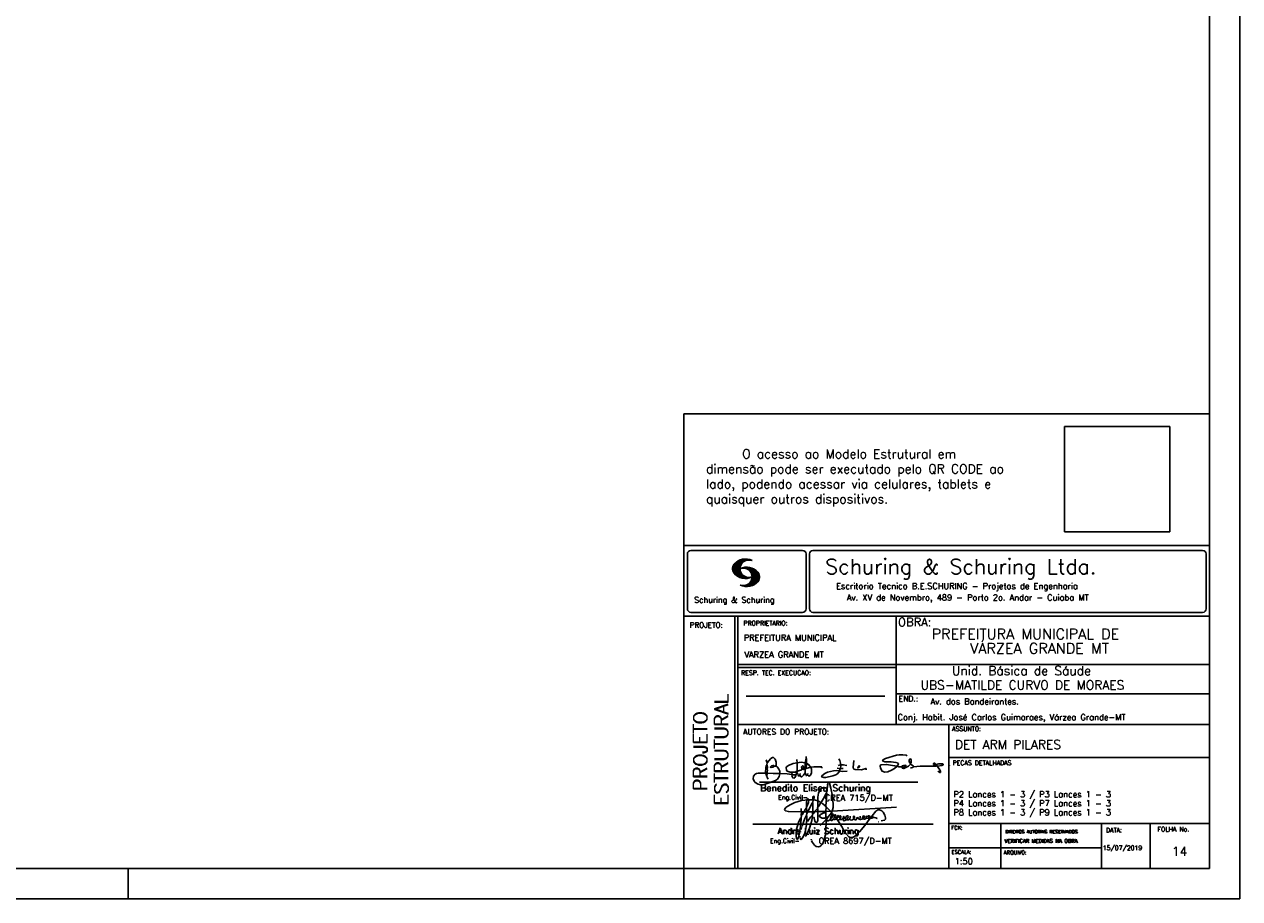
# Model space of a CAD drawing. Extents: x 0 to 84.1, y 0 to 59.4.
# Tile 5 of 7: x 43.6 to 84.1, y 0 to 29.1. Entities that reach past the tile are written whole.
import ezdxf

# ---------------------------------------------------------------- set-up
doc = ezdxf.new("R2010")
doc.units = 0
doc.header["$MEASUREMENT"] = 0
doc.layers.get('0').update_dxf_attribs({"linetype": 'CONTINUOUS'})
doc.layers.add('1', color=1, linetype='CONTINUOUS')
doc.layers.add('2', color=2, linetype='CONTINUOUS')
doc.styles.get("Standard").update_dxf_attribs({"font": 'ROMANS.SHX'})
picture_1 = doc.add_image_def('image1.png', size_in_pixel=(300, 300))

# ---------------------------------------------------------------- blocks, each defined once
blk = doc.blocks.new('assinaturabenedito')
at = {"color": 162}
for points in [[(80.21, 160.29), (79.88, 160.45), (79.72, 161.68), (80.29, 161.77), (80.46, 162.01), (80.54, 163.49), (80.37, 163.74), (80.54, 164.8), (80.46, 166.12), (80.29, 166.36), (80.37, 167.51), (82.43, 169.81), (83.41, 170.39), (83.9, 170.39), (84.81, 169.48), (85.38, 167.84), (85.46, 166.36), (85.13, 165.71), (86.12, 164.97), (86.94, 163.98), (87.35, 162.83), (87.43, 161.68), (87.19, 161.52), (83.66, 161.52), (80.46, 161.77)], [(80.46, 167.68), (80.21, 167.84), (79.88, 169.07)], [(96.95, 167.51), (96.79, 169.24)], [(101.55, 163.82), (102.04, 164.31), (102.28, 166.78), (102.28, 167.1), (101.55, 167.19), (101.46, 167.51), (101.96, 170.06), (102.28, 169.81), (102.28, 167.27)], [(101.96, 170.06), (102.04, 170.96)], [(120.99, 164.31), (121.24, 166.12), (121.16, 167.19), (120.66, 168.66), (120.09, 169.57)], [(135.35, 163.57), (135.27, 164.23), (135.11, 164.31), (132.64, 163.57), (129.12, 163.74), (128.62, 163.9), (128.3, 164.15), (128.05, 164.89), (128.46, 168.66)], [(155.13, 165.22), (153.4, 165.22), (152.58, 165.54), (153.16, 166.78), (152.67, 167.35), (151.85, 167.68), (149.14, 168.01), (145.61, 168.01), (144.71, 168.34), (144.46, 168.91), (146.1, 169.9), (152.17, 171.62), (153.65, 171.87), (155.7, 171.87), (157.43, 171.62), (158.08, 171.29)], [(159.89, 166.69), (159.89, 167.1), (160.22, 167.51), (160.22, 168.91), (160.05, 169.48), (159.56, 169.65), (159.23, 168.99), (159.23, 168.42), (159.56, 167.27), (159.8, 167.19)], [(79.55, 161.85), (79.72, 164.8), (79.88, 165.87), (80.21, 166.28)], [(84.48, 165.54), (84.15, 165.87), (83.57, 165.87), (82.84, 165.71), (82.1, 165.05), (82.59, 164.8), (83.57, 164.97), (84.48, 165.54)], [(84.48, 165.54), (85.05, 165.63)], [(94.32, 162.18), (93.09, 162.18), (91.53, 162.83), (91.12, 163.41), (90.96, 164.8), (91.29, 165.38), (92.52, 166.2), (94.82, 167.1), (97.03, 167.43), (97.11, 162.92)], [(94.08, 161.03), (94.32, 162.18), (95.88, 162.34), (96.21, 162.59), (96.95, 162.67)], [(96.87, 161.77), (96.54, 161.77), (95.88, 162.26)], [(98.59, 160.54), (98.1, 159.96), (97.61, 160.37), (97.36, 161.44), (96.87, 161.6), (97.03, 162.75), (99.08, 163.33), (99.9, 163.9), (100.48, 163.74), (101.3, 164.07), (101.55, 163.9), (101.38, 162.01)], [(101.46, 167.43), (99.17, 167.76), (97.11, 167.51)], [(98.59, 160.54), (99.17, 159.71), (99.58, 159.63), (100.56, 160.62), (101.38, 161.93), (102.12, 160.29), (102.69, 160.78), (103.6, 160.12), (104.42, 160.54), (104.99, 161.85), (104.99, 163.9), (104.66, 164.97), (106.3, 165.3), (110.57, 165.22), (110.74, 164.97), (110.49, 164.56)], [(99.9, 163.9), (100.48, 164.8), (100.4, 165.63), (99.9, 165.79), (99.49, 165.22), (99.58, 164.23), (99.82, 164.15)], [(101.3, 164.07), (101.55, 167.1)], [(102.04, 164.31), (104.58, 164.97)], [(104.34, 164.97), (103.51, 166.36), (102.69, 166.94), (102.37, 166.94)], [(110.74, 160.29), (110.57, 159.96), (110.74, 159.63), (111.88, 159.39), (112.87, 159.39), (116.89, 160.21), (118.53, 160.86), (119.68, 161.6), (120.5, 162.83)], [(110.74, 160.29), (112.29, 161.44), (113.94, 162.18), (117.22, 163.08), (118.86, 163.16), (122.22, 162.59), (124.85, 162.83)], [(120.83, 164.15), (119.19, 164.39)], [(121.16, 166.36), (119.76, 166.04)], [(120.83, 164.15), (120.58, 163)], [(120.83, 164.15), (121.07, 164.31), (122.47, 164.23)], [(121.24, 166.2), (121.48, 166.36), (122.55, 166.36), (124.6, 165.87)], [(130.84, 164.8), (130.76, 165.22), (131.25, 165.79), (131.58, 165.71), (131.66, 165.3), (131.41, 164.97), (130.84, 164.8)], [(130.84, 164.8), (130.76, 164.48), (130.92, 164.23)], [(152.26, 165.38), (152.17, 165.54), (151.11, 165.79), (146.68, 166.53), (143.56, 166.36), (143.23, 166.2), (143.15, 165.79), (143.31, 164.56), (144.13, 162.83), (145.61, 162.26), (147.25, 162.51), (149.38, 163.33), (151.02, 164.23), (152.26, 165.38)], [(152.26, 165.38), (152.5, 165.54)], [(155.21, 165.05), (155.13, 165.3), (155.37, 165.71), (156.03, 166.04), (157.26, 166.2), (157.43, 165.87), (157.18, 165.54), (156.6, 165.3), (155.21, 165.05)], [(155.21, 165.05), (155.29, 164.48), (156.19, 164.23), (158.82, 165.63), (159.89, 166.69), (161.36, 165.79), (161.61, 165.3), (161.61, 165.13), (161.12, 164.89), (160.3, 164.64), (159.97, 164.72)], [(161.61, 165.13), (165.22, 165.63), (174, 165.63), (174.41, 165.71), (174.49, 166.28)], [(176.63, 162.1), (176.63, 162.75), (175.81, 164.15), (174.99, 164.97), (174.82, 165.63), (177.36, 166.04), (178.02, 166.28), (178.02, 166.53), (177.78, 166.86), (177.36, 166.94), (175.56, 166.94), (174.66, 166.61), (174.49, 166.36), (173.02, 166.2), (172.61, 166.69), (172.93, 167.19), (173.34, 167.19), (173.75, 166.86), (173.84, 166.45)], [(173.59, 165.63), (173.59, 166.12)], [(174.82, 165.63), (174.58, 165.71)], [(176.63, 162.1), (176.13, 162.1), (175.07, 162.75)], [(176.63, 162.1), (176.63, 162.1)], [(181.55, 165.95), (181.47, 166.12)], [(87.43, 161.36), (87.1, 159.8), (86.04, 158.4), (84.97, 157.66), (81.44, 156.27), (78.16, 155.28), (76.68, 155.28), (75.37, 155.53), (73.73, 156.51), (73.15, 157.25), (72.66, 158.56), (72.74, 159.96), (73.65, 161.11), (74.38, 161.52), (75.53, 161.77), (79.64, 161.77)], [(80.21, 160.29), (80.46, 161.6)], [(80.21, 160.29), (80.37, 159.22), (80.87, 158.32)], [(94.08, 161.03), (91.53, 161.36), (87.43, 161.52)], [(94.08, 161.03), (94.08, 160.86)], [(96.29, 160.7), (94.24, 160.86), (94.08, 160.21), (94.57, 159.14), (95.39, 158.89), (95.8, 159.22), (96.29, 160.29), (96.29, 160.7)], [(96.29, 160.7), (96.87, 161.52)], [(98.59, 160.54), (98.76, 161.6)], [(102.78, 160.78), (102.86, 161.52)]]:
    blk.add_lwpolyline(points, dxfattribs=at)
blk = doc.blocks.new('assinaturanadre')
at = {"color": 162}
for points in [[(-221.69, -2.31), (-221.03, 0.57), (-220.87, 2.86), (-221.52, 9.6), (-222.84, 15.92), (-223.98, 19.86), (-224.56, 20.6), (-224.89, 20.68), (-225.22, 20.19), (-225.22, 19.53)], [(-225.87, 15.1), (-225.95, 13.46), (-226.28, 11.98), (-226.61, 11.73), (-227.59, 9.51), (-230.47, 4.42), (-229.32, 3.44), (-229.07, 3.44), (-227.43, 1.88), (-226.69, 1.63), (-226.61, 0.81), (-226.86, -2.47), (-226.77, -7.81), (-226.53, -8.71), (-226.86, -9.37), (-226.61, -10.68), (-226.69, -17.25), (-227.1, -21.27), (-227.76, -23.82), (-228.83, -27.19), (-229.56, -28.58), (-230.71, -29.9), (-231.53, -30.47), (-232.52, -30.72), (-234.41, -30.31), (-235.88, -29.24), (-237.44, -27.27), (-238.1, -25.79)], [(-225.3, 18.87), (-225.71, 15.34), (-225.87, 15.1), (-226.28, 15.26), (-226.36, 15.59), (-227.18, 16), (-229.07, 16), (-230.71, 15.18), (-231.94, 13.7), (-232.6, 11.73), (-233.01, 8.69), (-233.17, 5.9), (-233.01, 5.41), (-233.26, 2.62), (-233.26, 1.06), (-233.09, 0.65), (-233.34, -0.09), (-233.17, -0.67), (-233.17, -2.55), (-233.67, -2.8), (-235.23, -2.8), (-235.14, -2.23), (-233.42, -0.17)], [(-226.28, 11.98), (-226.12, 11.9), (-226.12, 10.83), (-226.69, 1.71)], [(-225.3, 18.87), (-225.46, 18.87), (-225.54, 18.46)], [(-225.3, 18.87), (-225.22, 19.04)], [(-240.48, 6.64), (-245.98, 6.07), (-251.39, 4.42), (-254.59, 2.95), (-256.81, 1.55), (-258.37, 0.4), (-259.02, -0.26), (-259.43, -1.08), (-259.35, -1.49), (-258.86, -2.06), (-256.4, -2.8), (-246.55, -3.05), (-246.22, -2.8), (-246.39, -0.34)], [(-242.2, 0.15), (-243.19, -1.16), (-244.01, -2.97), (-246.22, -2.97)], [(-237.2, 6.72), (-236.95, 6.23), (-237.2, 4.67), (-237.61, 4.26), (-241.05, -2.97), (-241.95, -3.05), (-242.12, 0.81), (-241.95, 1.47), (-241.46, 1.88), (-240.4, 4.59), (-240.23, 6.56), (-237.36, 6.56), (-237.2, 6.72)], [(-241.87, 6.48), (-242.12, 4.51), (-242.04, 1.47)], [(-240.48, 6.64), (-240.48, 6.97), (-241.05, 7.38), (-241.63, 7.22), (-241.79, 6.64)], [(-237.28, 4.51), (-237.03, 4.1), (-237.11, -2.72), (-237.36, -2.88), (-240.89, -2.88)], [(-240.48, 6.64), (-240.31, 6.64)], [(-237.2, 6.72), (-237.03, 8.78), (-236.78, 9.27), (-236.46, 9.43), (-236.13, 9.27), (-235.96, 8.53), (-236.29, 7.05), (-236.62, 6.39), (-236.87, 6.31)], [(-236.54, 6.48), (-234.98, 6.31), (-233.26, 5.82)], [(-233.01, 5.41), (-232.68, 5.49), (-230.63, 4.34), (-232.35, 1.55), (-233.01, 0.89)], [(-230.47, 4.42), (-230.47, 4.42)], [(-226.61, 0.81), (-226.36, 0.81), (-225.22, -0.17), (-224.97, -0.67), (-223.74, -1.9), (-223.66, -2.39), (-226.77, -2.55)], [(-221.69, -2.31), (-170.73, 0.81)], [(-246.14, -3.05), (-246.22, -5.76), (-246.06, -6), (-246.39, -7.4), (-246.3, -8.47), (-246.88, -14.54), (-247.62, -19.96), (-248.44, -23.33), (-249.18, -24.72), (-249.5, -24.89), (-250.08, -24.31), (-250.41, -21.93), (-250.41, -19.88), (-250, -16.76), (-248.44, -11.5), (-246.88, -7.97), (-246.47, -7.65)], [(-241.87, -4.11), (-242.12, -5.76), (-241.95, -6), (-241.95, -7.73), (-242.2, -13.15), (-242.78, -17.42), (-243.43, -19.96), (-244.74, -22.83), (-246.14, -24.72), (-246.47, -24.89), (-246.8, -24.72), (-247.21, -23.66)], [(-244.33, -3.05), (-245.32, -5.02), (-245.98, -5.84)], [(-242.12, -5.67), (-242.45, -6), (-243.51, -8.3), (-245.65, -13.97)], [(-242.04, -2.88), (-243.92, -2.97)], [(-237.11, -2.97), (-237.28, -3.87), (-237.28, -4.53), (-237.11, -4.69), (-237.61, -5.76), (-237.44, -6.25), (-238.02, -9.78), (-238.59, -12.57), (-239.66, -15.94), (-241.79, -20.78), (-242.61, -21.85), (-243.27, -22.1)], [(-241.13, -2.97), (-241.54, -3.95), (-241.87, -4.11), (-241.95, -3.13)], [(-237.61, -5.76), (-239, -7.15), (-241.38, -10.6)], [(-235.31, -2.64), (-235.8, -2.97), (-237.11, -2.88)], [(-235.88, -2.97), (-236.13, -3.62), (-237.03, -4.61)], [(-233.09, -2.8), (-233.01, -9.29), (-233.17, -9.94), (-233.91, -11.18), (-234.32, -11.26), (-234.9, -11.01), (-235.39, -10.27), (-236.13, -8.06), (-236.21, -7.15)], [(-226.86, -2.55), (-233.17, -2.72)], [(-226.77, -7.56), (-227.84, -7.89), (-229.65, -7.89), (-230.71, -7.48), (-231.7, -6.66), (-231.78, -6), (-230.96, -5.1), (-228.25, -3.79), (-227.68, -3.79)], [(-226.86, -9.29), (-231.21, -13.8)], [(-222.43, -3.29), (-222.43, -3.7), (-224.97, -6.82), (-226.61, -7.4)], [(-226.04, -8.47), (-226.45, -8.63)], [(-225.05, -6.91), (-226.04, -8.55), (-225.87, -8.79), (-225.95, -9.7), (-225.54, -10.03), (-224.97, -10.03), (-223.16, -8.96)], [(-221.69, -2.31), (-223.57, -2.39)], [(-221.36, -4.85), (-222.18, -5.35), (-222.34, -6.09), (-222.75, -6.66), (-223.08, -7.97), (-223.08, -8.88), (-222.67, -9.78), (-222.34, -9.86), (-222.01, -9.78), (-220.54, -8.47)], [(-221.19, -5.1), (-221.28, -6.09), (-221.6, -6.74), (-222.43, -8.06), (-222.92, -8.38)], [(-221.85, -2.39), (-222.43, -3.29), (-222.84, -2.88), (-222.84, -2.55)], [(-222.43, -3.7), (-221.44, -4.36), (-221.36, -4.94), (-220.78, -5.18), (-220.29, -5.92), (-219.96, -6), (-219.47, -5.35), (-219.14, -5.26), (-218.98, -5.51), (-219.39, -6.5), (-219.96, -6.99), (-220.21, -7.56), (-220.46, -8.47), (-220.05, -9.04), (-219.55, -9.12), (-218.4, -8.55), (-217.91, -9.37), (-217.34, -9.7), (-216.02, -9.12), (-215.7, -8.71), (-215.04, -9.04), (-214.3, -9.04), (-212.99, -7.81), (-212.91, -7.07), (-212.66, -6.58), (-212.41, -6.58), (-212.17, -6.91), (-212.33, -7.81), (-212.58, -8.14), (-212.99, -7.97)], [(-219.96, -6), (-219.8, -6.74)], [(-219.8, -6.82), (-219.88, -7.07)], [(-219.8, -6.91), (-218.57, -7.89), (-218.32, -7.73), (-217.58, -6.17), (-217.26, -5.84), (-216.93, -6), (-216.85, -6.82), (-217.58, -7.81), (-218.4, -8.22), (-218.49, -7.97)], [(-218.4, -8.22), (-218.4, -8.47)], [(-190.51, -6.82), (-189.52, -7.32), (-189.77, -7.81), (-190.42, -8.06), (-191.57, -7.97), (-195.76, -13.72), (-200.19, -18.89), (-203.31, -21.93), (-205.03, -23), (-206.1, -23.33), (-207.49, -23.25), (-208.48, -22.67), (-210.94, -20.21), (-212.58, -17.66), (-213.81, -15.2), (-216.85, -10.6), (-217.17, -9.78)], [(-215.53, -8.3), (-215.86, -7.73), (-215.86, -6.82), (-215.45, -6), (-215.2, -6), (-214.96, -6.33), (-214.88, -7.23), (-215.53, -8.3)], [(-215.53, -8.3), (-215.53, -8.63)], [(-212.66, -8.14), (-212.99, -9.37), (-212.91, -9.78), (-212.25, -10.03), (-211.18, -9.53), (-210.94, -9.29), (-211.27, -8.63), (-211.27, -8.06), (-210.86, -7.23), (-210.03, -6.09), (-209.3, -6), (-209.05, -7.15), (-209.54, -8.14), (-210.36, -9.12), (-210.2, -9.37), (-208.72, -9.21), (-207.9, -8.63), (-207.41, -6.82), (-207.49, -6.41)], [(-212.66, -6.58), (-212.91, -6.33)], [(-210.36, -9.12), (-210.86, -9.21)], [(-204.54, -8.14), (-204.54, -8.55), (-205.28, -9.12), (-206.26, -9.45), (-207.49, -9.29), (-207.9, -8.79)], [(-204.54, -8.14), (-204.04, -7.81), (-203.96, -6.99), (-204.37, -6.41), (-204.78, -6.41), (-204.87, -7.73), (-204.54, -8.14)], [(-202.24, -7.15), (-202.08, -8.06), (-202.98, -9.29), (-203.47, -9.29), (-204.45, -8.63)], [(-201.42, -7.07), (-201.5, -7.48), (-201.25, -8.22), (-200.6, -8.71), (-200.02, -8.71)], [(-201.09, -6.5), (-201.09, -6.5)], [(-196.33, -7.48), (-197.23, -8.3), (-198.14, -8.71), (-199.2, -9.04), (-199.78, -8.96), (-199.94, -8.63), (-199.53, -7.07), (-199.53, -6.25)], [(-196.33, -7.48), (-196.09, -6.82), (-196.17, -6.41), (-196.99, -6.17), (-197.56, -6.82), (-197.73, -7.32), (-197.73, -7.81), (-197.48, -8.22)], [(-194.77, -7.89), (-195.84, -8.71), (-196.5, -8.79), (-197.15, -8.38)], [(-194.77, -7.23), (-194.28, -6.74), (-194.28, -6.41), (-194.77, -6.74), (-194.77, -7.23)], [(-194.77, -7.23), (-194.77, -7.97), (-194.61, -8.06), (-193.13, -8.14), (-192.15, -7.81), (-191.74, -7.97)], [(-192.06, -7.73), (-191.74, -7.07), (-191.98, -6.5), (-192.64, -6), (-193.13, -6), (-193.3, -7.07), (-192.64, -7.81)], [(-190.51, -6.82), (-191.33, -7.89)], [(-190.51, -6.82), (-190.18, -6.17), (-187.06, -2.39), (-185.58, -1.41), (-184.35, -1.24), (-182.46, -2.23), (-181.32, -3.21), (-179.92, -5.59), (-179.43, -7.65), (-179.59, -8.79), (-180.25, -9.62), (-183.04, -10.03)], [(-189.44, -7.23), (-189.11, -6.99), (-188.78, -7.32)], [(-189.44, -7.23), (-189.19, -7.56), (-188.7, -7.4), (-187.39, -7.81), (-186.73, -7.81), (-186.48, -8.14), (-186.07, -8.22)], [(-246.8, -18.57), (-246.88, -19.06)], [(-246.39, -16.43), (-246.39, -16.84)], [(-246.06, -15.36), (-246.22, -16.1)], [(-245.81, -14.54), (-245.89, -15.03)], [(-185.42, -10.77), (-185.17, -10.77)], [(-247.29, -22.34), (-247.29, -22.92)], [(-238.43, -24.64), (-238.43, -24.81)], [(-238.26, -25.22), (-238.18, -25.46)]]:
    blk.add_lwpolyline(points, dxfattribs=at)

msp = doc.modelspace()

# ---------------------------------------------------------------- linework, layer by layer
at = {"layer": '2', "linetype": 'Continuous'}
for p, q in [((84.100006, 0), (84.100006, 59.400002)), ((65.600006, 1), (65.600006, 16.142713)), ((83.100006, 16.142713), (65.600006, 16.142713)), ((65.600006, 11.755142), (83.100006, 11.755135)), ((65.715988, 11.477417), (65.715988, 9.648308)), ((65.832489, 11.593918), (69.548996, 11.593918)), ((69.665497, 11.477417), (69.665497, 9.648308)), ((69.778748, 11.477417), (69.778748, 9.648308)), ((69.895249, 11.593918), (82.867508, 11.593918)), ((82.984009, 11.477417), (82.984009, 9.648308)), ((67.221772, 10.985771), (67.528321, 11.292321)), ((67.222123, 10.971993), (67.545929, 11.295792)), ((67.222168, 11.000305), (67.508011, 11.286148)), ((67.222489, 10.958214), (67.56427, 11.300003)), ((67.224366, 11.016648), (67.488404, 11.280686)), ((67.224472, 10.94606), (67.581131, 11.302727)), ((67.226578, 11.03299), (67.465409, 11.271813)), ((67.2267, 10.934159), (67.596314, 11.303772)), ((67.228943, 10.922257), (67.612336, 11.305649)), ((67.232178, 10.911354), (67.626831, 11.306015)), ((67.232437, 11.052986), (67.439469, 11.26001)), ((67.235916, 10.900948), (67.642014, 11.307053)), ((67.239258, 11.073952), (67.410523, 11.245209)), ((67.239655, 10.890557), (67.656281, 11.307183)), ((67.243561, 10.880333), (67.669251, 11.306015)), ((67.248612, 10.871239), (67.520584, 11.143219)), ((67.252747, 11.10157), (67.374314, 11.223145)), ((67.253647, 10.862129), (67.502121, 11.110611)), ((67.258683, 10.853035), (67.491593, 11.085945)), ((67.264267, 10.84449), (67.483597, 11.06382)), ((67.270783, 10.836869), (67.47966, 11.045746)), ((67.277298, 10.829247), (67.475876, 11.027817)), ((67.283814, 10.821625), (67.474167, 11.011971)), ((67.290558, 10.814232), (67.473114, 10.996781)), ((67.296936, 10.807419), (67.470307, 10.980797)), ((67.304734, 10.800133), (67.473206, 10.968598)), ((67.311829, 10.793083), (67.474121, 10.955384)), ((67.319168, 10.786293), (67.475159, 10.942276)), ((67.326828, 10.779808), (67.477616, 10.930596)), ((67.531494, 10.998619), (67.546158, 11.013283)), ((67.548691, 11.001663), (67.565323, 11.018303)), ((67.563156, 11.001992), (67.584885, 11.023735)), ((67.577607, 11.00232), (67.601899, 11.026612)), ((67.592072, 11.002648), (67.619477, 11.030045)), ((67.604584, 11.001007), (67.635239, 11.03167)), ((67.608673, 11.231301), (67.68306, 11.305702)), ((67.617234, 10.999535), (67.651505, 11.033806)), ((67.62999, 10.998154), (67.666199, 11.034363)), ((67.638062, 11.246552), (67.69574, 11.30423)), ((67.64122, 10.99524), (67.680893, 11.03492)), ((67.652436, 10.992317), (67.695603, 11.035485)), ((67.662873, 11.257233), (67.708405, 11.302758)), ((67.664337, 10.990074), (67.708985, 11.034729)), ((67.674881, 10.986489), (67.72316, 11.034767)), ((67.681977, 11.2622), (67.721238, 11.301461)), ((67.684327, 10.981789), (67.736191, 11.033654)), ((67.694321, 10.977654), (67.748459, 11.031792)), ((67.702469, 11.268563), (67.733063, 11.299149)), ((67.704605, 10.973801), (67.761597, 11.0308)), ((67.71431, 10.969368), (67.773758, 11.028824)), ((67.718491, 11.270424), (67.744904, 11.296837)), ((67.722412, 10.963333), (67.785233, 11.026146)), ((67.732499, 10.959282), (67.797608, 11.024391)), ((67.734482, 11.272286), (67.757004, 11.294808)), ((67.740387, 10.953034), (67.808838, 11.021485)), ((67.749115, 10.947632), (67.819702, 11.018219)), ((67.750473, 11.274147), (67.768555, 11.292221)), ((67.756165, 10.940537), (67.830765, 11.015137)), ((67.765198, 10.93544), (67.841874, 11.012116)), ((67.77211, 10.928208), (67.852234, 11.008339)), ((67.779831, 10.921784), (67.86261, 11.004555)), ((67.78592, 10.913735), (67.873307, 11.001122)), ((67.794007, 10.907692), (67.883316, 10.997002)), ((67.799912, 10.899468), (67.892731, 10.992279)), ((67.806626, 10.892029), (67.902451, 10.987854)), ((67.811753, 10.883019), (67.912232, 10.983506)), ((67.817658, 10.874802), (67.921875, 10.979012)), ((67.823761, 10.866768), (67.930436, 10.973442)), ((67.829499, 10.858353), (67.940003, 10.968857)), ((67.833527, 10.848244), (67.948655, 10.963379)), ((67.838395, 10.83899), (67.957047, 10.957634)), ((67.843323, 10.829773), (67.965561, 10.952019)), ((67.848358, 10.817597), (67.975678, 10.944924)), ((67.852341, 10.806755), (67.985031, 10.939453)), ((67.856202, 10.794724), (67.99379, 10.932312)), ((67.859864, 10.781189), (68.003067, 10.924393)), ((67.334488, 10.773323), (67.480088, 10.918923)), ((67.342133, 10.766846), (67.482544, 10.90725)), ((67.350098, 10.760674), (67.485901, 10.896469)), ((67.358338, 10.754769), (67.489655, 10.886078)), ((67.366577, 10.748863), (67.493409, 10.875695)), ((67.374802, 10.742966), (67.497208, 10.865357)), ((67.383393, 10.737427), (67.502076, 10.856102)), ((67.392228, 10.732109), (67.506958, 10.84684)), ((67.401062, 10.726807), (67.511841, 10.837578)), ((67.409882, 10.721497), (67.516922, 10.828537)), ((67.41919, 10.71666), (67.522843, 10.820305)), ((67.428635, 10.711968), (67.528748, 10.812088)), ((67.43808, 10.707276), (67.534668, 10.803864)), ((67.447541, 10.702599), (67.540802, 10.795861)), ((67.457642, 10.698563), (67.547699, 10.78862)), ((67.467743, 10.694519), (67.554612, 10.781388)), ((67.477829, 10.690483), (67.561509, 10.774155)), ((67.488205, 10.686714), (67.568589, 10.767105)), ((67.499009, 10.683373), (67.576477, 10.760849)), ((67.509796, 10.680031), (67.584366, 10.754601)), ((67.5206, 10.676697), (67.592255, 10.74836)), ((67.532074, 10.674027), (67.600327, 10.742287)), ((67.543625, 10.671448), (67.609238, 10.737053)), ((67.555176, 10.668869), (67.618134, 10.731819)), ((67.5672, 10.666748), (67.627045, 10.726586)), ((67.579605, 10.665009), (67.636261, 10.721665)), ((67.591996, 10.663277), (67.646256, 10.717522)), ((67.604782, 10.661919), (67.65625, 10.713379)), ((67.618134, 10.661141), (67.66623, 10.709244)), ((67.631501, 10.660355), (67.676911, 10.705773)), ((67.64531, 10.660042), (67.688126, 10.702851)), ((67.65976, 10.660355), (67.699341, 10.699936)), ((67.671296, 10.38913), (68.095734, 10.813568)), ((67.67421, 10.660668), (67.710678, 10.697136)), ((67.685135, 10.388832), (68.100952, 10.804665)), ((67.690598, 10.661675), (67.723847, 10.694931)), ((67.69896, 10.388527), (68.104996, 10.794571)), ((67.708161, 10.663521), (67.737625, 10.692986)), ((67.713776, 10.389206), (68.107529, 10.782967)), ((67.725296, 10.66594), (67.750779, 10.691422)), ((67.728806, 10.390091), (68.110825, 10.77211)), ((67.741867, 10.668862), (67.765747, 10.692742)), ((67.744095, 10.391251), (68.114106, 10.761261)), ((67.76027, 10.672806), (67.780136, 10.692681)), ((67.760544, 10.393555), (68.11557, 10.748596)), ((67.776978, 10.395859), (68.117249, 10.736138)), ((67.780106, 10.677895), (67.794464, 10.692261)), ((67.794464, 10.692261), (67.79654, 10.694336)), ((67.794861, 10.399597), (68.118943, 10.723679)), ((67.798127, 10.683296), (67.810562, 10.69574)), ((67.81305, 10.403664), (68.118515, 10.709122)), ((67.81717, 10.689835), (67.825379, 10.698044)), ((67.822358, 10.554344), (68.091095, 10.823075)), ((67.832825, 10.409302), (68.118134, 10.694611)), ((67.833084, 10.695977), (67.839569, 10.702462)), ((67.840729, 10.586838), (68.086777, 10.832894)), ((67.848709, 10.608963), (68.081818, 10.842072)), ((67.853302, 10.415634), (68.117768, 10.680092)), ((67.856934, 10.63131), (68.075089, 10.849472)), ((67.860703, 10.649239), (68.070359, 10.858895)), ((67.862656, 10.768639), (68.01175, 10.91774)), ((67.865174, 10.667847), (68.063507, 10.866165)), ((67.865235, 10.753647), (68.02092, 10.90934)), ((67.866242, 10.683037), (68.057556, 10.874352)), ((67.866318, 10.73967), (68.029206, 10.90255)), ((67.867295, 10.698235), (68.049775, 10.880722)), ((67.867905, 10.725861), (68.036682, 10.894646)), ((67.868119, 10.711846), (68.043793, 10.887528)), ((67.876404, 10.424599), (68.113495, 10.66169)), ((67.901276, 10.435334), (68.11023, 10.644287)), ((67.929581, 10.449501), (68.101624, 10.621544)), ((67.966126, 10.471909), (68.08902, 10.594803)), ((68.045029, 10.536675), (68.057724, 10.54937)), ((67.550324, 10.409546), (67.562592, 10.421799)), ((67.561463, 10.40654), (67.576416, 10.421486)), ((67.572602, 10.403542), (67.590226, 10.421173)), ((67.583756, 10.400551), (67.606156, 10.422959)), ((67.595673, 10.398346), (67.622162, 10.424828)), ((67.607605, 10.396141), (67.639588, 10.428116)), ((67.619553, 10.393929), (67.658707, 10.43309)), ((67.632141, 10.392388), (67.679932, 10.440178)), ((67.644959, 10.391075), (67.704071, 10.450188)), ((67.657776, 10.389756), (67.737152, 10.469132)), ((65.600006, 9.399994), (83.100006, 9.399994)), ((65.832489, 9.531807), (69.548996, 9.531807)), ((67.300385, 5.799996), (67.300385, 9.399994)), ((67.400391, 5.799996), (67.400391, 9.399994)), ((69.895249, 9.531807), (82.867508, 9.531807)), ((72.668579, 6.816429), (72.668579, 9.399994)), ((83.100006, 9.399994), (83.100006, 1)), ((72.668579, 7.799995), (67.400391, 7.799995)), ((72.668579, 7.699995), (67.400391, 7.699995)), ((72.668579, 7.799995), (83.100006, 7.800003)), ((67.670312, 6.739054), (72.288888, 6.739054)), ((72.668579, 6.816429), (83.100006, 6.816437)), ((72.668579, 6.816429), (72.668579, 5.799996)), ((67.300385, 1), (67.300385, 5.799996)), ((67.400391, 1), (67.400391, 5.799996)), ((67.400391, 5.799996), (83.100006, 5.799996)), ((74.42096, 4.799996), (74.42096, 5.799996)), ((74.420958, 4.701716), (83.100005, 4.701724)), ((74.42096, 1), (74.42096, 4.799996)), ((68.11142, 3.880457), (73.389855, 3.880457)), ((67.897606, 2.480272), (73.894493, 2.480272)), ((74.42096, 2.505768), (83.100006, 2.505776)), ((76.14679, 1), (76.14679, 2.505776)), ((79.496476, 1), (79.496476, 2.505776)), ((81.120974, 1), (81.120974, 2.505774)), ((74.42096, 1.691735), (79.496476, 1.691742)), ((47.100006, 0), (47.100006, 1)), ((65.600006, 0), (65.600006, 1)), ((83.100006, 1), (65.600006, 1)), ((0, 0), (84.100006, 0))]:
    msp.add_line(p, q, dxfattribs=at)
msp.add_lwpolyline([(83.100006, 1), (2.5, 1), (2.5, 58.400002), (83.100006, 58.400002), (83.100006, 1)], dxfattribs=at)
for centre, radius, start, end in [((65.832489, 11.477417), 0.116502, 90, 180), ((69.548996, 11.477417), 0.116502, 0, 90), ((69.895249, 11.477417), 0.116502, 90, 180), ((82.867508, 11.477417), 0.116502, 0, 90), ((67.465149, 10.98227), 0.243989, 140.229431, 231.895096), ((67.648087, 10.815277), 0.491555, 63.393265, 138.909058), ((67.76323, 10.98333), 0.291044, 68.851509, 291.148499), ((67.692337, 10.543831), 0.491555, 41.090942, 116.606735), ((67.577195, 10.711891), 0.291044, 248.851501, 111.148491), ((67.648087, 11.15139), 0.491555, 218.229782, 296.60672), ((67.692337, 10.879952), 0.491555, 243.393265, 321.770233), ((67.875275, 10.710823), 0.243989, 308.104889, 39.770576), ((65.832489, 9.648308), 0.116502, 180, 270), ((69.548996, 9.648308), 0.116502, 270, 0), ((69.895249, 9.648308), 0.116502, 180, 270), ((82.867508, 9.648308), 0.116502, 270, 0)]:
    msp.add_arc(centre, radius, start, end, dxfattribs=at)

# ---------------------------------------------------------------- block references
at = {"xscale": 0.06, "yscale": 0.06, "zscale": 0.06}
msp.add_blockref('assinaturabenedito', (63.548427, -5.523744), dxfattribs=at)
at = {"linetype": 'Continuous', "xscale": 0.042, "yscale": 0.042, "zscale": 0.042}
msp.add_blockref('assinaturanadre', (79.849688, 3.01472), dxfattribs=at)

# ---------------------------------------------------------------- texts
at = {"linetype": 'Continuous', "insert": (66.338308, 14.957831), "char_height": 0.3, "attachment_point": 1}
msp.add_mtext_dynamic_manual_height_columns('^IO acesso ao Modelo Estrutural em dimensão pode ser executado pelo QR CODE ao lado, podendo acessar via celulares, tablets e quaisquer outros dispositivos.', width=10.84065058, gutter_width=1.5, heights=[3.742444], dxfattribs=at)
at = {"layer": '1', "linetype": 'Continuous'}
for s, height, p in [('PREFEITURA MUNICIPAL DE', 0.35, (73.846579, 8.633815)), (' VÁRZEA GRANDE MT', 0.35, (74.88894, 8.159332)), ('Unid. Básica de Sáude', 0.3, (74.522022, 7.441803)), ('UBS-MATILDE CURVO DE MORAES', 0.3, (73.47419, 6.963667)), ('Av. dos Bandeirantes.', 0.2, (73.808698, 6.465806)), ('Conj. Habit. José Carlos Guimaraes, Várzea Grande-MT', 0.2, (72.714314, 5.940867)), ('DET ARM PILARES', 0.3, (74.617151, 4.981664)), ('P2 Lances 1 - 3 / P3 Lances 1 - 3', 0.2, (74.571808, 3.37457)), ('P4 Lances 1 - 3 / P7 Lances 1 - 3', 0.2, (74.571808, 3.07457)), ('P8 Lances 1 - 3 / P9 Lances 1 - 3', 0.2, (74.571808, 2.77457))]:
    msp.add_text(s, height=height, dxfattribs=at).set_placement(p)
at = {"layer": '1', "linetype": 'Continuous', "insert": (81.841532, 1.729188), "char_height": 0.3, "attachment_point": 1}
msp.add_mtext_dynamic_manual_height_columns('14', width=0.86139052, gutter_width=1, heights=[0], dxfattribs=at)
at = {"layer": '2', "linetype": 'Continuous'}
for s, height, p in [('Schuring & Schuring Ltda.', 0.5, (70.306839, 10.806786)), ('Escritorio Tecnico B.E.SCHURING - Projetos de Engenharia', 0.2, (70.664673, 10.308487)), ('Av. XV de Novembro, 489 - Porto 2o. Andar - Cuiaba MT', 0.2, (71.023194, 9.925888)), ('Schuring & Schuring', 0.19, (65.944336, 9.851486)), ('OBRA:', 0.278755, (72.732109, 9.070375)), ('PROJETO:', 0.175, (65.793152, 9.021591)), ('PROPRIETARIO:', 0.15, (67.584534, 9.097367)), ('PREFEITURA MUNICIPAL', 0.2, (67.590642, 8.588706)), ('VARZEA GRANDE MT', 0.2, (67.612163, 8.027363)), ('RESP. TEC. EXECUCAO:', 0.15, (67.506005, 7.444514)), ('END.:', 0.185837, (72.743767, 6.565421)), ('ASSUNTO:', 0.15, (74.525462, 5.581304)), ('AUTORES DO PROJETO:', 0.185837, (67.572014, 5.463953)), ('PECAS DETALHADAS', 0.15, (74.54287, 4.447065)), ('Benedito Eliseu Schuring', 0.22, (68.138321, 3.577287)), ('Benedito Eliseu Schuring', 0.22, (68.149796, 3.577287)), ('Eng.Civil-', 0.15, (68.737209, 3.298847)), ('CREA 715/D-MT', 0.2, (70.290742, 3.262761)), ('Andre Luiz Schuring', 0.2, (68.716739, 2.158082)), ('Andre Luiz Schuring', 0.2, (68.734296, 2.149201)), ('CREA 8697/D-MT', 0.2, (70.08334, 1.825346)), ('FCK:', 0.125, (74.500763, 2.299423)), ('DIREITOS AUTORAIS RESERVADOS', 0.11, (76.294724, 2.176125)), ('DIREITOS AUTORAIS RESERVADOS', 0.11, (76.303696, 2.176125)), ('DATA:', 0.15, (79.648044, 2.2071)), ('FOLHA No.', 0.15, (81.365514, 2.23814)), ('Eng.Civil-', 0.15, (68.462773, 1.853249)), ('VERIFICAR MEDIDAS NA OBRA', 0.125, (76.271485, 1.861862)), ('VERIFICAR MEDIDAS NA OBRA', 0.125, (76.280457, 1.861862)), ('15/07/2019', 0.15, (79.544345, 1.615775)), ('ESCALA:', 0.125, (74.507035, 1.490738)), ('1:50', 0.2, (74.617035, 1.144112)), ('ARQUIVO:', 0.125, (76.249054, 1.475601))]:
    msp.add_text(s, height=height, dxfattribs=at).set_placement(p)
for s, p in [('ESTRUTURAL', (67.073731, 3.12536)), ('ESTRUTURAL', (67.073731, 3.094507)), ('PROJETO', (66.369095, 3.606125)), ('PROJETO', (66.369095, 3.575272))]:
    msp.add_text(s, height=0.45, rotation=90, dxfattribs=at).set_placement(p)

# ---------------------------------------------------------------- pictures from other files: only their frames are drawn
at = {"linetype": 'Continuous'}
image = msp.add_image(picture_1, insert=(78.268111, 12.209568), size_in_units=(3.506887, 3.506887), dxfattribs=at)
image.dxf.flags = 15

doc.saveas('drawing.dxf')
